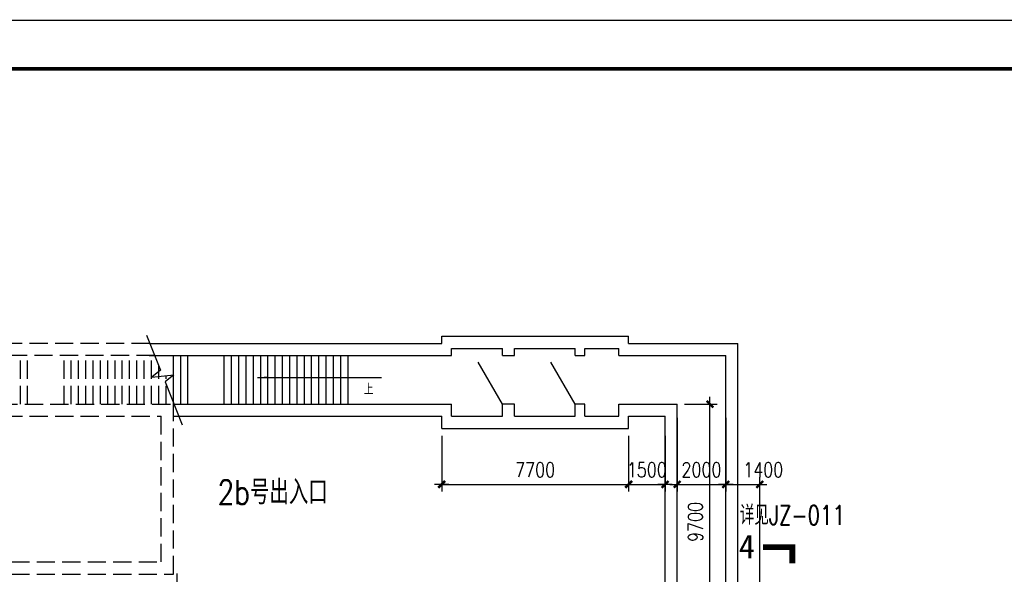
# Model space of a CAD drawing. Extents: x 1131864 to 1345864, y 57101 to 145101.
# Tile 11 of 15: x 1260982 to 1301539, y 120282 to 143126. Entities that reach past the tile are written whole.
import ezdxf

# ---------------------------------------------------------------- set-up
doc = ezdxf.new("R2010")
doc.units = 0
doc.header["$LTSCALE"] = 3000
doc.header["$MEASUREMENT"] = 0
doc.linetypes.add('DASH', pattern=[0.35, 0.25, -0.1])
doc.linetypes.add('DOTE', pattern=[2.42, 2, -0.2, 0.02, -0.2])
doc.layers.get('0').update_dxf_attribs({"linetype": 'CONTINUOUS'})
doc.layers.get('DEFPOINTS').update_dxf_attribs({"linetype": 'CONTINUOUS'})
for name, color, linetype in [('DOTE', 12, 'CONTINUOUS'), ('OTHER', 7, 'CONTINUOUS'), ('PUB_DIM', 3, 'CONTINUOUS'), ('PUB_TEXT', 7, 'CONTINUOUS'), ('TK', 7, 'CONTINUOUS'), ('X4', 5, 'DASH'), ('地坪', 132, 'CONTINUOUS')]:
    doc.layers.add(name, color=color, linetype=linetype)
doc.styles.add('111', font='txt', dxfattribs={"width": 0.8})
doc.styles.add('_HZTXT', font='txt.shx', dxfattribs={"width": 0.8, "bigfont": 'hztxt.shx'})
doc.styles.add('DIM_FONT', font='SIMPLEX.shx', dxfattribs={"width": 0.8})
doc.dimstyles.new('DIMN300', dxfattribs={"dimscale": 3, "dimtxt": 300, "dimasz": 1, "dimexe": 250, "dimexo": 300, "dimgap": 150, "dimtad": 1, "dimdec": 0, "dimzin": 0, "dimdsep": 46, "dimtxsty": 'DIM_FONT', "dimblk": '_DIMX', "dimblk1": '_DIMX', "dimblk2": '_DIMX', "dimcen": 0.09, "dimclrt": 7, "dimadec": 0, "dimazin": 0, "dimtfac": 1, "dimtdec": 0, "dimtix": 1, "dimtmove": 2, "dimatfit": 3, "dimldrblk": '_DIMX', "dimfxl": 1, "dimtolj": 1, "dimtzin": 0, "dimarcsym": 0})

# ---------------------------------------------------------------- blocks, each defined once
blk = doc.blocks.new('_ARROW')
blk.add_solid([(0, 0), (-1, 0.1), (-1, -0.1)])
blk = doc.blocks.new('_DIMX')
blk.add_line((-150, 0), (150, 0))
at = {"const_width": 50}
blk.add_lwpolyline([(-70, -70), (70, 70)], dxfattribs=at)
blk = doc.blocks.new('*D97')
at = {"color": 0, "linetype": 'ByBlock', "transparency": 16777216}
for p, q in [((1288064, 126724), (1288064, 123687)), ((1290064, 126724), (1290064, 123687)), ((1288062, 123987), (1288060, 123987)), ((1288064, 123987), (1290064, 123987)), ((1290066, 123987), (1290068, 123987))]:
    blk.add_line(p, q, dxfattribs=at)
at = {"layer": 'DEFPOINTS', "color": 0, "linetype": 'ByBlock', "transparency": 16777216}
for p in [(1288064, 127024), (1290064, 127024), (1290064, 123987)]:
    blk.add_point(p, dxfattribs=at)
at = {"color": 0, "linetype": 'ByBlock', "transparency": 16777216, "xscale": 2, "yscale": 2, "zscale": 2}
blk.add_blockref('_DIMX', (1288064, 123987), dxfattribs=at)
at = {"color": 0, "linetype": 'ByBlock', "transparency": 16777216, "xscale": 2, "yscale": 2, "zscale": 2, "rotation": 180}
blk.add_blockref('_DIMX', (1290064, 123987), dxfattribs=at)
at = {"color": 7, "linetype": 'ByBlock', "transparency": 16777216, "insert": (1289064, 124587), "char_height": 600, "attachment_point": 5, "style": 'DIM_FONT'}
blk.add_mtext('\\A1;2000', dxfattribs=at)
blk = doc.blocks.new('*D98')
at = {"color": 0, "linetype": 'ByBlock', "transparency": 16777216}
for p, q in [((1278364, 125990), (1278364, 123687)), ((1286064, 125990), (1286064, 123687)), ((1278366, 123987), (1286062, 123987))]:
    blk.add_line(p, q, dxfattribs=at)
at = {"layer": 'DEFPOINTS', "color": 0, "linetype": 'ByBlock', "transparency": 16777216}
for p in [(1278364, 126290), (1286064, 126290), (1286064, 123987)]:
    blk.add_point(p, dxfattribs=at)
at = {"color": 0, "linetype": 'ByBlock', "transparency": 16777216, "xscale": 2, "yscale": 2, "zscale": 2, "rotation": 180}
blk.add_blockref('_DIMX', (1278364, 123987), dxfattribs=at)
at = {"color": 0, "linetype": 'ByBlock', "transparency": 16777216, "xscale": 2, "yscale": 2, "zscale": 2}
blk.add_blockref('_DIMX', (1286064, 123987), dxfattribs=at)
at = {"color": 7, "linetype": 'ByBlock', "transparency": 16777216, "insert": (1282214, 124587), "char_height": 600, "attachment_point": 5, "style": 'DIM_FONT'}
blk.add_mtext('\\A1;7700', dxfattribs=at)
blk = doc.blocks.new('*D99')
at = {"color": 0, "linetype": 'ByBlock', "transparency": 16777216}
for p, q in [((1286064, 125990), (1286064, 123687)), ((1287564, 125990), (1287564, 123687)), ((1286062, 123987), (1286060, 123987)), ((1286064, 123987), (1287564, 123987)), ((1287566, 123987), (1287568, 123987))]:
    blk.add_line(p, q, dxfattribs=at)
at = {"layer": 'DEFPOINTS', "color": 0, "linetype": 'ByBlock', "transparency": 16777216}
for p in [(1286064, 126290), (1287564, 126290), (1287564, 123987)]:
    blk.add_point(p, dxfattribs=at)
at = {"color": 0, "linetype": 'ByBlock', "transparency": 16777216, "xscale": 2, "yscale": 2, "zscale": 2}
blk.add_blockref('_DIMX', (1286064, 123987), dxfattribs=at)
at = {"color": 0, "linetype": 'ByBlock', "transparency": 16777216, "xscale": 2, "yscale": 2, "zscale": 2, "rotation": 180}
blk.add_blockref('_DIMX', (1287564, 123987), dxfattribs=at)
at = {"color": 7, "linetype": 'ByBlock', "transparency": 16777216, "insert": (1286814, 124587), "char_height": 600, "attachment_point": 5, "style": 'DIM_FONT'}
blk.add_mtext('\\A1;1500', dxfattribs=at)
blk = doc.blocks.new('*D100')
at = {"color": 0, "linetype": 'ByBlock', "transparency": 16777216}
for p, q in [((1288364, 127290), (1289715, 127290)), ((1289415, 117592), (1289415, 127288)), ((1288364, 117590), (1289715, 117590))]:
    blk.add_line(p, q, dxfattribs=at)
at = {"layer": 'DEFPOINTS', "color": 0, "linetype": 'ByBlock', "transparency": 16777216}
for p in [(1288064, 127290), (1289415, 127290), (1288064, 117590)]:
    blk.add_point(p, dxfattribs=at)
at = {"color": 0, "linetype": 'ByBlock', "transparency": 16777216, "xscale": 2, "yscale": 2, "zscale": 2}
for p, rotation in [((1289415, 127290), 90), ((1289415, 117590), 270)]:
    blk.add_blockref('_DIMX', p, dxfattribs=dict(at, rotation=rotation))
at = {"color": 7, "linetype": 'ByBlock', "transparency": 16777216, "insert": (1288815, 122440), "char_height": 600, "attachment_point": 5, "rotation": 90, "style": 'DIM_FONT'}
blk.add_mtext('\\A1;9700', dxfattribs=at)
blk = doc.blocks.new('*D154')
at = {"color": 0, "linetype": 'ByBlock', "transparency": 16777216}
for p, q in [((1290064, 117890), (1290064, 124287)), ((1291464, 117890), (1291464, 124287)), ((1290066, 123987), (1291462, 123987))]:
    blk.add_line(p, q, dxfattribs=at)
at = {"layer": 'DEFPOINTS', "color": 0, "linetype": 'ByBlock', "transparency": 16777216}
for p in [(1291464, 123987), (1290064, 117590), (1291464, 117590)]:
    blk.add_point(p, dxfattribs=at)
at = {"color": 0, "linetype": 'ByBlock', "transparency": 16777216, "xscale": 2, "yscale": 2, "zscale": 2, "rotation": 180}
blk.add_blockref('_DIMX', (1290064, 123987), dxfattribs=at)
at = {"color": 0, "linetype": 'ByBlock', "transparency": 16777216, "xscale": 2, "yscale": 2, "zscale": 2}
blk.add_blockref('_DIMX', (1291464, 123987), dxfattribs=at)
at = {"color": 7, "linetype": 'ByBlock', "transparency": 16777216, "insert": (1291608, 124587), "char_height": 600, "attachment_point": 5, "style": 'DIM_FONT'}
blk.add_mtext('\\A1;1400', dxfattribs=at)

msp = doc.modelspace()

# ---------------------------------------------------------------- linework, layer by layer
for p, q in [((1267308.6, 129289.8), (1267308.6, 127289.8)), ((1267608.6, 129289.8), (1267608.6, 127289.8)), ((1267908.6, 127289.9), (1267908.6, 129289.8)), ((1269408.6, 127289.9), (1269408.6, 129289.8)), ((1269708.6, 127289.9), (1269708.6, 129289.8)), ((1270008.6, 127289.9), (1270008.6, 129289.8)), ((1270308.6, 127289.9), (1270308.6, 129289.8)), ((1270608.6, 127289.9), (1270608.6, 129289.8)), ((1270908.6, 127289.9), (1270908.6, 129289.8)), ((1271208.6, 127289.9), (1271208.6, 129289.8)), ((1271508.6, 127289.9), (1271508.6, 129289.8)), ((1271808.6, 127289.9), (1271808.6, 129289.8)), ((1272108.6, 127289.9), (1272108.6, 129289.8)), ((1272408.6, 127289.9), (1272408.6, 129289.8)), ((1272708.6, 127289.9), (1272708.6, 129289.8)), ((1273008.6, 127289.9), (1273008.6, 129289.8)), ((1273308.6, 127289.9), (1273308.6, 129289.8)), ((1273608.6, 127289.9), (1273608.6, 129289.8)), ((1273908.6, 127289.9), (1273908.6, 129289.8)), ((1274208.6, 127289.9), (1274208.6, 129289.8)), ((1274508.6, 127289.9), (1274508.6, 129289.8)), ((1280863.9, 127289.8), (1279863.9, 129021.9)), ((1283863.9, 127289.8), (1282863.9, 129021.9))]:
    msp.add_line(p, q)
at = {"layer": 'DOTE', "linetype": 'DOTE', "ltscale": 1.2}
msp.add_line((1267463.8, 89121.4), (1267463.8, 120314.9), dxfattribs=at)
at = {"layer": 'OTHER', "linetype": 'Continuous'}
for p, q in [((1266204.3, 130126.3), (1266775.8, 128692.8)), ((1266775.8, 128692.8), (1266418.9, 128399.8)), ((1266418.9, 128399.8), (1267325.2, 128502.7)), ((1267325.2, 128502.7), (1266968.4, 128209.8)), ((1266968.4, 128209.8), (1267675.2, 126440))]:
    msp.add_line(p, q, dxfattribs=at)
at = {"layer": 'PUB_DIM'}
msp.add_lwpolyline([(1270775.9, 128388.7), (1275881.7, 128388.7)], dxfattribs=at)
at = {"layer": 'PUB_TEXT', "const_width": 240}
msp.add_lwpolyline([(1291605, 121400.7), (1292805, 121400.7), (1292805, 120737.4)], dxfattribs=at)
at = {"layer": 'TK', "const_width": 50, "flags": 128}
msp.add_lwpolyline([(1343864.3, 59100.7), (1343864.3, 143100.7), (1133864.3, 143100.7), (1133864.3, 59100.7)], close=True, dxfattribs=at)
at = {"layer": 'TK', "color": 1, "const_width": 140, "flags": 128}
msp.add_lwpolyline([(1140864.3, 61100.7), (1341864.3, 61100.7), (1341864.3, 141100.7), (1140864.3, 141100.7)], close=True, dxfattribs=at)
at = {"layer": 'X4'}
for p, q in [((1266338.5, 129789.8), (1250713.8, 129789.7)), ((1266537.8, 129289.8), (1251213.8, 129289.7)), ((1261008.6, 127289.9), (1261008.6, 129289.8)), ((1261308.6, 127289.9), (1261308.6, 129289.8)), ((1262808.6, 127289.9), (1262808.6, 129289.8)), ((1263108.6, 127289.9), (1263108.6, 129289.8)), ((1263408.6, 127289.9), (1263408.6, 129289.8)), ((1263708.6, 127289.9), (1263708.6, 129289.8)), ((1264008.6, 127289.9), (1264008.6, 129289.8)), ((1264308.6, 127289.9), (1264308.6, 129289.8)), ((1264608.6, 127289.9), (1264608.6, 129289.8)), ((1264908.6, 127289.9), (1264908.6, 129289.8)), ((1265208.6, 127289.9), (1265208.6, 129289.8)), ((1265508.6, 127289.9), (1265508.6, 129289.8)), ((1265808.6, 127289.9), (1265808.6, 129289.8)), ((1266108.6, 127289.9), (1266108.6, 129289.8)), ((1266408.6, 127289.9), (1266408.6, 129289.8)), ((1266708.6, 127289.8), (1266708.6, 128861.4)), ((1267008.6, 127289.8), (1267008.6, 128466.8)), ((1247543.3, 127289.7), (1267313.8, 127289.8)), ((1267313.8, 120289.8), (1267313.8, 127289.8)), ((1247742.7, 126789.7), (1266813.8, 126789.8)), ((1266813.8, 120789.8), (1266813.8, 126789.8)), ((1250134.5, 120789.9), (1266813.8, 120789.8)), ((1250134.5, 120289.9), (1267313.8, 120289.8))]:
    msp.add_line(p, q, dxfattribs=at)
at = {"layer": '地坪', "ltscale": 5000}
for p, q in [((1266338.5, 129789.8), (1278363.9, 129789.8)), ((1278363.9, 130089.8), (1286063.9, 130089.8)), ((1278363.9, 129789.8), (1278363.9, 130089.8)), ((1286063.9, 129789.8), (1286063.9, 130089.8)), ((1286063.9, 129789.8), (1290563.9, 129789.8)), ((1290563.9, 118189.6), (1290563.9, 129789.8)), ((1278763.9, 129589.8), (1280863.9, 129589.8)), ((1278763.9, 129289.8), (1278763.9, 129589.8)), ((1280863.9, 129289.8), (1280863.9, 129589.8)), ((1281363.9, 129289.8), (1281363.9, 129589.8)), ((1281363.9, 129589.8), (1283863.9, 129589.8)), ((1283863.9, 129289.8), (1283863.9, 129589.8)), ((1284263.9, 129289.8), (1284263.9, 129589.8)), ((1284263.9, 129589.8), (1285663.9, 129589.8)), ((1285663.9, 129289.8), (1285663.9, 129589.8)), ((1266313.8, 129289.8), (1278763.9, 129289.8)), ((1280863.9, 129289.8), (1281363.9, 129289.8)), ((1283863.9, 129289.8), (1284263.9, 129289.8)), ((1285663.9, 129289.8), (1290063.9, 129289.8)), ((1290063.9, 117589.6), (1290063.9, 129289.8)), ((1267335.8, 127289.8), (1278763.9, 127289.8)), ((1278763.9, 126789.8), (1278763.9, 127289.8)), ((1280863.9, 126789.8), (1280863.9, 127289.8)), ((1281363.9, 127289.8), (1280863.9, 127289.8)), ((1281363.9, 126789.8), (1281363.9, 127289.8)), ((1283863.9, 126789.8), (1283863.9, 127289.8)), ((1284263.9, 127289.8), (1283863.9, 127289.8)), ((1284263.9, 126789.8), (1284263.9, 127289.8)), ((1285663.9, 127289.8), (1288063.9, 127289.8)), ((1285663.9, 126789.8), (1285663.9, 127289.8)), ((1288063.9, 117589.6), (1288063.9, 127289.8)), ((1267335.8, 126789.8), (1278363.9, 126789.8)), ((1278363.9, 126289.8), (1278363.9, 126789.8)), ((1278763.9, 126789.8), (1280863.9, 126789.8)), ((1281363.9, 126789.8), (1283863.9, 126789.8)), ((1284263.9, 126789.8), (1285663.9, 126789.8)), ((1286063.9, 126289.8), (1286063.9, 126789.8)), ((1286063.9, 126789.8), (1287563.9, 126789.8)), ((1287563.9, 118189.6), (1287563.9, 126789.8)), ((1278363.9, 126289.8), (1286063.9, 126289.8))]:
    msp.add_line(p, q, dxfattribs=at)

# ---------------------------------------------------------------- block references
at = {"layer": 'PUB_DIM', "xscale": 400, "yscale": 400, "zscale": 400, "rotation": 180}
msp.add_blockref('_ARROW', (1270775.9, 128388.7), dxfattribs=at)

# ---------------------------------------------------------------- texts
at = {"layer": 'PUB_TEXT', "style": '_HZTXT'}
for s, height, width, p in [('上', 450, 0.8, (1275154.5, 127688.1)), ('2b号出入口', 1000, 0.8, (1269131.9, 123165.7)), ('详见JZ-011', 800, 0.75, (1290641.5, 122319.6))]:
    msp.add_text(s, height=height, dxfattribs=dict(at, width=width)).set_placement(p)
at = {"layer": 'PUB_TEXT', "style": '111'}
msp.add_text('4', height=972, dxfattribs=at).set_placement((1290604.5, 120942.5))

# ---------------------------------------------------------------- dimensions: what is measured, and where the dimension line sits
dim = msp.add_linear_dim(base=(1289414.9, 127289.8), p1=(1288063.9, 117589.6), p2=(1288063.9, 127289.8), angle=90, dimstyle='DIMN300', override={"dimscale": 2, "dimexe": 150, "dimexo": 150, "dimzin": 8, "dimsah": 1, "dimdle": 50, "dimtzin": 8})
dim.commit()
dim.dimension.update_dxf_attribs({"geometry": '*D100', "text_midpoint": (1288814.9, 122439.7)})
at = {"layer": 'PUB_DIM'}
for base, p1, p2, picture, middle in [((1290063.9, 123986.8), (1288063.9, 127024.4), (1290063.9, 127024.4), '*D97', (1289063.9, 124586.8)), ((1286063.9, 123986.8), (1278363.9, 126289.8), (1286063.9, 126289.8), '*D98', (1282213.9, 124586.8)), ((1287563.9, 123986.8), (1286063.9, 126289.8), (1287563.9, 126289.8), '*D99', (1286813.9, 124586.8))]:
    dim = msp.add_linear_dim(base=base, p1=p1, p2=p2, dimstyle='DIMN300', override={"dimscale": 2, "dimexe": 150, "dimexo": 150, "dimzin": 8, "dimsah": 1, "dimdle": 50, "dimtzin": 8}, dxfattribs=at)
    dim.commit()
    dim.dimension.update_dxf_attribs({"geometry": picture, "text_midpoint": middle})
dim = msp.add_linear_dim(base=(1291463.8, 123986.8), p1=(1290063.8, 117589.6), p2=(1291463.8, 117589.6), dimstyle='DIMN300', override={"dimscale": 2, "dimexe": 150, "dimexo": 150, "dimzin": 8, "dimsah": 1, "dimdle": 50, "dimtzin": 8}, dxfattribs=at)
dim.commit()
dim.dimension.update_dxf_attribs({"geometry": '*D154', "text_midpoint": (1291607.9, 124586.8), "dimtype": 160})

doc.saveas('drawing.dxf')
